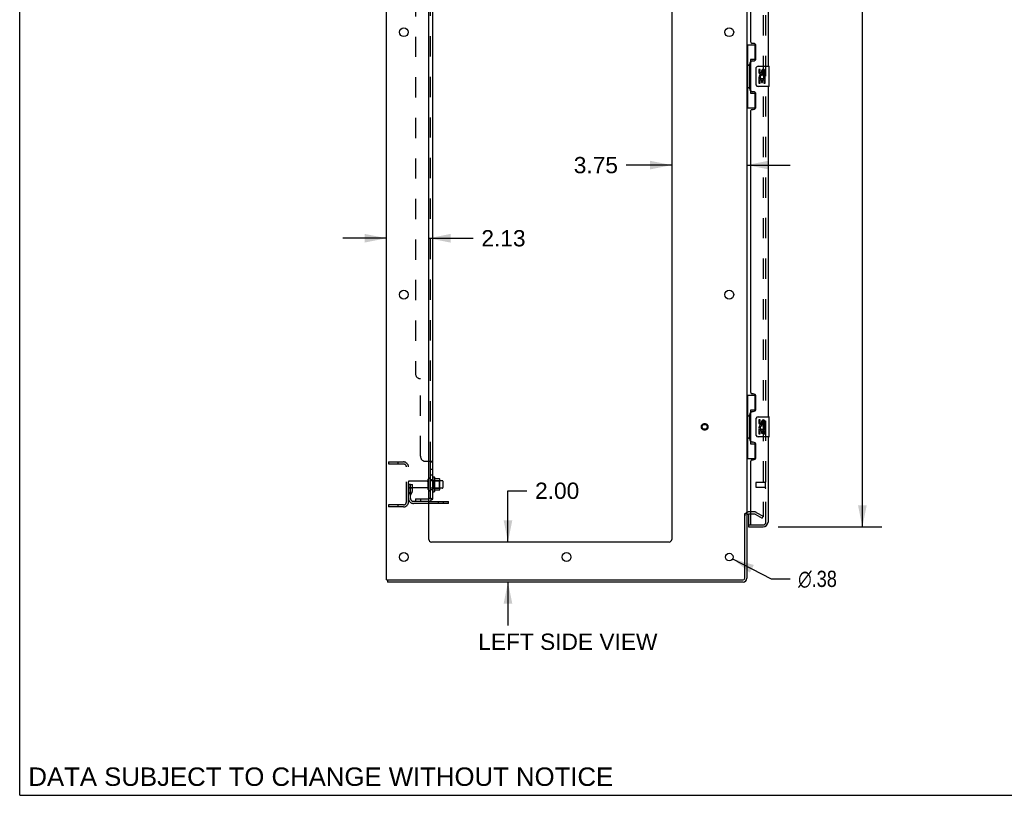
# Model space of a CAD drawing. Header units: inches. Extents: x 0 to 184, y 0 to 119.
# Tile 1 of 101: x 0 to 49, y 0 to 39. Entities that reach past the tile are written whole.
import ezdxf

# ---------------------------------------------------------------- set-up
doc = ezdxf.new("R2010")
doc.units = ezdxf.units.IN
doc.header["$LTSCALE"] = 10.121375
doc.header["$MEASUREMENT"] = 0
doc.linetypes.add('HIDDEN', pattern=[0.2, 0.1, -0.1])
doc.layers.get('0').update_dxf_attribs({"linetype": 'CONTINUOUS'})
for name, color, linetype in [('DEFAULT_2', 8, 'HIDDEN'), ('DIMENSIONS', 7, 'CONTINUOUS'), ('DOOR_ASSEMBLY', 7, 'CONTINUOUS'), ('SUBPANEL', 7, 'CONTINUOUS')]:
    doc.layers.add(name, color=color, linetype=linetype)
doc.styles.get("Standard").update_dxf_attribs({"font": 'arial.ttf'})
doc.styles.add('TEXTSTYLE_1', font='gdt', dxfattribs={"width": 0.8})
doc.dimstyles.new('DIMSTYLE_1', dxfattribs={"dimtxt": 0.811875, "dimasz": 1.0825, "dimexe": 0.09, "dimexo": 0.07, "dimgap": 0.0375, "dimtad": 0, "dimtih": 1, "dimtoh": 1, "dimzin": 4, "dimdsep": 46, "dimtxsty": 'Standard', "dimblk": '_FILLED', "dimblk1": '_FILLED', "dimblk2": '_FILLED', "dimcen": 0.09, "dimadec": 3, "dimazin": 1, "dimtfac": 1, "dimtdec": 3, "dimtofl": 0, "dimtmove": 0, "dimatfit": 3, "dimldrblk": '_FILLED', "dimfxl": 0, "dimtolj": 1, "dimtzin": 4, "dimarcsym": 0})
doc.dimstyles.new('DIMSTYLE_2', dxfattribs={"dimtxt": 0.811875, "dimasz": 1.0825, "dimexe": 0.09, "dimexo": 0.07, "dimgap": 0.09, "dimtad": 0, "dimtih": 1, "dimtoh": 1, "dimzin": 4, "dimdsep": 46, "dimtxsty": 'Standard', "dimblk": '_FILLED', "dimblk1": '_FILLED', "dimblk2": '_FILLED', "dimcen": 0.09, "dimadec": 3, "dimazin": 1, "dimtfac": 1, "dimtdec": 3, "dimtofl": 0, "dimtmove": 0, "dimatfit": 1, "dimldrblk": '_FILLED', "dimfxl": 0, "dimtolj": 1, "dimtzin": 4, "dimarcsym": 0})

# ---------------------------------------------------------------- blocks, each defined once
blk = doc.blocks.new('_FILLED')
at = {"color": 0, "linetype": 'ByBlock'}
blk.add_solid([(0, 0), (-1, 0.2), (-1, -0.2)], dxfattribs=at)
blk = doc.blocks.new('*D9')
at = {"layer": 'DIMENSIONS', "color": 2, "linetype": 'Continuous'}
for p, q in [((37.878, 75.896), (43.053, 75.896)), ((42.078, 75.896), (42.078, 45.744)), ((42.078, 13.396), (42.078, 42.902)), ((37.878, 13.396), (43.053, 13.396))]:
    blk.add_line(p, q, dxfattribs=at)
at = {"layer": 'DIMENSIONS', "color": 2, "linetype": 'Continuous', "xscale": 1.0825, "yscale": 1.0825, "zscale": 1.0825}
for p, rotation in [((42.078, 75.896), 90), ((42.078, 13.396), 270)]:
    blk.add_blockref('_FILLED', p, dxfattribs=dict(at, rotation=rotation))
at = {"layer": 'DIMENSIONS', "color": 2, "linetype": 'Continuous', "insert": (42.078, 45.338), "char_height": 0.8119, "width": 3.39841, "attachment_point": 2, "line_spacing_factor": 0.9}
blk.add_mtext('62.50\\PDOOR', dxfattribs=at)
blk = doc.blocks.new('*D15')
at = {"layer": 'DIMENSIONS', "color": 2, "linetype": 'Continuous'}
for p, q in [((24.382, 12.646), (24.382, 15.206)), ((24.382, 15.206), (25.329, 15.206)), ((24.382, 10.646), (24.382, 8.481))]:
    blk.add_line(p, q, dxfattribs=at)
at = {"layer": 'DIMENSIONS', "color": 2, "linetype": 'Continuous', "xscale": 1.0825, "yscale": 1.0825, "zscale": 1.0825}
for p, rotation in [((24.382, 12.646), 270), ((24.382, 10.646), 90)]:
    blk.add_blockref('_FILLED', p, dxfattribs=dict(at, rotation=rotation))
at = {"layer": 'DIMENSIONS', "color": 2, "linetype": 'Continuous', "insert": (25.735, 15.612), "char_height": 0.8119, "width": 2.20625, "attachment_point": 1, "line_spacing_factor": 0.9}
blk.add_mtext('2.00', dxfattribs=at)
blk = doc.blocks.new('*D16')
at = {"layer": 'DIMENSIONS', "color": 2, "linetype": 'Continuous'}
for p, q in [((18.309, 27.812), (16.144, 27.812)), ((20.434, 27.812), (22.648, 27.812))]:
    blk.add_line(p, q, dxfattribs=at)
at = {"layer": 'DIMENSIONS', "color": 2, "linetype": 'Continuous', "xscale": 1.0825, "yscale": 1.0825, "zscale": 1.0825}
blk.add_blockref('_FILLED', (18.309, 27.812), dxfattribs=at)
at = {"layer": 'DIMENSIONS', "color": 2, "linetype": 'Continuous', "xscale": 1.0825, "yscale": 1.0825, "zscale": 1.0825, "rotation": 180}
blk.add_blockref('_FILLED', (20.434, 27.812), dxfattribs=at)
at = {"layer": 'DIMENSIONS', "color": 2, "linetype": 'Continuous', "insert": (23.054, 28.218), "char_height": 0.8119, "width": 2.20625, "attachment_point": 1, "line_spacing_factor": 0.9}
blk.add_mtext('2.13', dxfattribs=at)
blk = doc.blocks.new('*D17')
at = {"layer": 'DIMENSIONS', "color": 2, "linetype": 'Continuous'}
for p, q in [((32.559, 31.465), (30.281, 31.465)), ((36.309, 31.465), (38.474, 31.465))]:
    blk.add_line(p, q, dxfattribs=at)
at = {"layer": 'DIMENSIONS', "color": 2, "linetype": 'Continuous', "xscale": 1.0825, "yscale": 1.0825, "zscale": 1.0825}
blk.add_blockref('_FILLED', (32.559, 31.465), dxfattribs=at)
at = {"layer": 'DIMENSIONS', "color": 2, "linetype": 'Continuous', "xscale": 1.0825, "yscale": 1.0825, "zscale": 1.0825, "rotation": 180}
blk.add_blockref('_FILLED', (36.309, 31.465), dxfattribs=at)
at = {"layer": 'DIMENSIONS', "color": 2, "linetype": 'Continuous', "insert": (29.875, 31.871), "char_height": 0.8119, "width": 2.20625, "attachment_point": 3, "line_spacing_factor": 0.9}
blk.add_mtext('3.75', dxfattribs=at)
blk = doc.blocks.new('*D23')
at = {"layer": 'DIMENSIONS', "color": 2, "linetype": 'Continuous'}
for p, q in [((35.6, 11.809), (37.52, 10.807)), ((37.52, 10.807), (38.467, 10.807))]:
    blk.add_line(p, q, dxfattribs=at)
at = {"layer": 'DIMENSIONS', "color": 2, "linetype": 'Continuous', "xscale": 1.0825, "yscale": 1.0825, "zscale": 1.0825, "rotation": 152.4363683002}
blk.add_blockref('_FILLED', (35.6, 11.809), dxfattribs=at)
at = {"layer": 'DIMENSIONS', "color": 2, "linetype": 'Continuous', "insert": (38.873, 11.213), "char_height": 0.81188, "width": 2.65796, "attachment_point": 1, "line_spacing_factor": 0.9, "style": 'TEXTSTYLE_1'}
blk.add_mtext('{\\fgdt;n}\\fArial;.38', dxfattribs=at)

msp = doc.modelspace()

# ---------------------------------------------------------------- linework, layer by layer
at = {"color": 7, "linetype": 'Continuous'}
for p, q in [((0, 0), (0, 119.075)), ((20.708, 15.876), (20.708, 15.165)), ((20.964, 15.798), (20.736, 15.798)), ((20.974, 15.265), (20.974, 15.776)), ((20.964, 15.243), (20.736, 15.243)), ((21.108, 15.708), (20.974, 15.708)), ((21.108, 15.333), (20.974, 15.333)), ((21.138, 15.678), (21.138, 15.363)), ((21.413, 14.573), (20.434, 14.573)), ((21.413, 14.573), (21.413, 14.677)), ((36.205, 14.062), (36.309, 14.062)), ((18.361, 10.75), (18.361, 10.646)), ((0, 0), (184.025, 0))]:
    msp.add_line(p, q, dxfattribs=at)
at = {"color": 3, "linetype": 'Continuous'}
for p, q in [((18.309, 10.75), (18.309, 78.542)), ((20.434, 12.771), (20.434, 75.146)), ((32.559, 75.146), (32.559, 12.771)), ((36.309, 75.198), (36.309, 14.094)), ((20.434, 14.677), (21.413, 14.677)), ((36.205, 10.84), (36.205, 14.063)), ((36.309, 14.062), (36.309, 10.835)), ((36.513, 14.042), (36.394, 14.042)), ((32.434, 12.646), (20.559, 12.646)), ((18.309, 10.75), (36.115, 10.75)), ((36.12, 10.646), (18.361, 10.646))]:
    msp.add_line(p, q, dxfattribs=at)
for centre, radius in [((19.184, 38.096), 0.219), ((35.434, 38.096), 0.219), ((19.184, 24.996), 0.219), ((35.434, 24.996), 0.219), ((19.184, 11.896), 0.219), ((27.309, 11.896), 0.219), ((35.434, 11.896), 0.188)]:
    msp.add_circle(centre, radius, dxfattribs=at)
at = {"color": 7, "linetype": 'Continuous'}
for centre, radius, start, end in [((20.458, 15.778), 0.055, 360, 115.9094), ((20.677, 15.855), 0.0384, 34.4497, 180), ((20.108, 15.521), 0.698, 23.9679, 30.6631), ((20.755, 15.808), 0.01, 203.9679, 270), ((20.964, 15.788), 0.01, 5.1938, 90), ((20.833, 15.776), 0.141, 0, 5.2081), ((20.458, 15.263), 0.055, 244.0906, 0), ((20.755, 15.233), 0.01, 90, 156.0321), ((20.964, 15.253), 0.01, 270, 354.8062), ((20.833, 15.265), 0.141, 354.7919, 360), ((21.108, 15.678), 0.03, 360, 90), ((21.108, 15.363), 0.03, 270, 0), ((20.677, 15.186), 0.0384, 180, 325.5503), ((20.108, 15.521), 0.698, 329.3369, 336.0321), ((36.12, 10.835), 0.085, 270, 360)]:
    msp.add_arc(centre, radius, start, end, dxfattribs=at)
at = {"color": 3, "linetype": 'Continuous'}
for centre, radius, start, end in [((36.394, 13.957), 0.085, 90, 180), ((20.559, 12.771), 0.125, 180, 270), ((32.434, 12.771), 0.125, 270, 360), ((36.115, 10.84), 0.09, 270, 360), ((36.12, 10.835), 0.189, 270, 360)]:
    msp.add_arc(centre, radius, start, end, dxfattribs=at)
at = {"layer": 'DEFAULT_2', "color": 8, "linetype": 'HIDDEN'}
for p, q in [((37.122, 75.38), (37.122, 13.911)), ((18.413, 16.646), (19.167, 16.646)), ((18.413, 16.646), (18.413, 16.542)), ((18.413, 16.542), (19.167, 16.542)), ((18.883, 16.646), (18.883, 16.542)), ((19.309, 14.642), (19.309, 16.399)), ((19.413, 14.642), (19.413, 16.399)), ((20.403, 15.263), (20.403, 15.778)), ((20.513, 15.263), (20.513, 15.778)), ((20.638, 15.855), (20.638, 15.186)), ((19.517, 15.521), (19.413, 15.521)), ((20.341, 15.686), (19.443, 15.686)), ((20.341, 15.356), (19.443, 15.356)), ((19.503, 15.18), (19.503, 15.521)), ((19.503, 15.346), (19.607, 15.346)), ((19.517, 15.521), (19.607, 15.521)), ((19.517, 14.819), (19.517, 15.521)), ((19.607, 15.18), (19.607, 15.521)), ((20.974, 15.708), (20.513, 15.708)), ((20.974, 15.333), (20.513, 15.333)), ((20.658, 15.704), (20.638, 15.724)), ((20.658, 15.337), (20.638, 15.317)), ((20.658, 15.704), (20.954, 15.704)), ((20.658, 15.704), (20.658, 15.337)), ((20.658, 15.337), (20.954, 15.337)), ((20.954, 15.704), (20.974, 15.724)), ((20.954, 15.704), (20.954, 15.337)), ((20.954, 15.337), (20.974, 15.317)), ((19.501, 15.174), (19.452, 15.106)), ((19.586, 15.113), (19.537, 15.046)), ((19.167, 14.5), (18.413, 14.5)), ((18.413, 14.5), (18.413, 14.396)), ((19.167, 14.396), (18.413, 14.396)), ((18.883, 14.5), (18.883, 14.396)), ((20.434, 14.677), (19.66, 14.677)), ((20.434, 14.573), (19.66, 14.573)), ((20.91, 14.573), (20.91, 14.677)), ((21.166, 14.573), (21.166, 14.677)), ((36.713, 14.146), (36.394, 14.146)), ((36.713, 14.042), (36.513, 14.042)), ((36.73, 14.037), (37.07, 13.841)), ((36.782, 14.127), (37.122, 13.931)), ((37.07, 13.841), (37.122, 13.931))]:
    msp.add_line(p, q, dxfattribs=at)
for points in [[(37.104, 13.891), (37.104, 13.891), (37.102, 13.891), (37.1, 13.892), (37.098, 13.892), (37.097, 13.893)], [(37.122, 13.911), (37.122, 13.909), (37.121, 13.907), (37.121, 13.905), (37.12, 13.902), (37.119, 13.9), (37.118, 13.899), (37.117, 13.897), (37.115, 13.895), (37.113, 13.894), (37.112, 13.893), (37.11, 13.892), (37.108, 13.892), (37.106, 13.891), (37.104, 13.891)]]:
    msp.add_lwpolyline(points, dxfattribs=at)
for radius in [0.164, 0.124]:
    msp.add_circle((34.205, 18.396), radius, dxfattribs=at)
for centre, radius, start, end in [((19.167, 16.399), 0.246, 0, 90), ((19.167, 16.399), 0.142, 0, 90), ((20.341, 15.748), 0.0625, 270, 360), ((20.458, 15.778), 0.055, 115.9094, 180), ((19.443, 15.656), 0.03, 90, 180), ((19.443, 15.386), 0.03, 180, 270), ((20.341, 15.293), 0.0625, 0, 90), ((20.458, 15.263), 0.055, 180, 244.0906), ((19.621, 14.985), 0.208, 144.2461, 180), ((19.66, 14.819), 0.246, 180, 270), ((19.493, 15.18), 0.01, 324.2461, 360), ((19.621, 14.985), 0.104, 144.2461, 180), ((19.66, 14.819), 0.142, 180, 270), ((19.493, 15.18), 0.114, 324.2461, 360), ((19.167, 14.642), 0.246, 270, 360), ((19.167, 14.642), 0.142, 270, 360), ((36.394, 13.957), 0.189, 90, 180), ((36.713, 14.009), 0.137, 60, 90), ((36.713, 14.009), 0.033, 60, 90)]:
    msp.add_arc(centre, radius, start, end, dxfattribs=at)
at = {"layer": 'DOOR_ASSEMBLY', "color": 8, "linetype": 'HIDDEN'}
for p, q in [((37.263, 13.642), (37.263, 75.649)), ((36.763, 15.614), (36.763, 15.386)), ((37.22, 15.624), (36.773, 15.624)), ((37.22, 15.376), (36.773, 15.376)), ((37.22, 15.642), (37.22, 15.358)), ((36.533, 13.5), (37.121, 13.5))]:
    msp.add_line(p, q, dxfattribs=at)
at = {"layer": 'DOOR_ASSEMBLY', "color": 3, "linetype": 'Continuous'}
for p, q in [((37.367, 52.896), (37.367, 36.396)), ((36.513, 37.603), (36.513, 51.688)), ((36.633, 37.543), (36.573, 37.543)), ((36.763, 36.793), (36.763, 37.413)), ((36.513, 35.188), (36.513, 36.603)), ((36.573, 36.663), (36.633, 36.663)), ((36.633, 35.128), (36.573, 35.128)), ((36.763, 34.378), (36.763, 34.998)), ((37.367, 35.396), (37.367, 18.896)), ((36.513, 20.103), (36.513, 34.188)), ((36.573, 34.248), (36.633, 34.248)), ((36.633, 20.043), (36.573, 20.043)), ((36.763, 19.293), (36.763, 19.913)), ((36.513, 17.688), (36.513, 19.103)), ((36.573, 19.163), (36.633, 19.163)), ((37.367, 17.896), (37.367, 13.642)), ((36.633, 17.628), (36.573, 17.628)), ((36.763, 16.878), (36.763, 17.498)), ((36.573, 16.748), (36.633, 16.748)), ((36.513, 13.52), (36.513, 16.688)), ((36.388, 13.396), (37.121, 13.396))]:
    msp.add_line(p, q, dxfattribs=at)
at = {"layer": 'DOOR_ASSEMBLY', "color": 7, "linetype": 'Continuous'}
for p, q in [((36.309, 37.471), (36.75, 37.471)), ((36.348, 37.471), (36.348, 36.446)), ((36.713, 37.471), (36.713, 36.691)), ((36.327, 36.446), (36.449, 36.446)), ((36.327, 36.446), (36.327, 35.346)), ((36.449, 36.476), (36.449, 36.496)), ((36.449, 35.346), (36.449, 36.446)), ((36.713, 36.736), (36.486, 36.736)), ((36.486, 36.736), (36.486, 35.056)), ((36.872, 36.396), (37.412, 36.396)), ((36.772, 35.496), (36.772, 36.296)), ((36.973, 36.241), (36.91, 36.241)), ((36.91, 36.241), (36.91, 36.105)), ((36.973, 36.105), (36.973, 36.241)), ((37.038, 36.168), (37.038, 36.099)), ((37.098, 36.105), (37.098, 36.147)), ((37.161, 36.147), (37.161, 36.011)), ((37.161, 36.011), (37.224, 36.011)), ((37.224, 36.011), (37.224, 36.147)), ((37.427, 35.411), (37.427, 36.381)), ((36.928, 35.78), (36.91, 35.78)), ((36.91, 35.78), (36.91, 35.55)), ((36.91, 35.55), (36.973, 35.55)), ((36.962, 35.78), (36.99, 35.799)), ((36.962, 35.78), (37.224, 35.78)), ((36.973, 35.717), (37.038, 35.717)), ((36.973, 35.55), (36.973, 35.717)), ((37.038, 35.717), (37.038, 35.581)), ((37.038, 35.581), (37.098, 35.581)), ((37.098, 35.717), (37.161, 35.717)), ((37.098, 35.581), (37.098, 35.717)), ((37.154, 35.816), (37.211, 35.791)), ((37.161, 35.717), (37.161, 35.55)), ((37.161, 35.55), (37.224, 35.55)), ((37.224, 35.55), (37.224, 35.78)), ((36.327, 35.346), (36.449, 35.346)), ((36.348, 35.346), (36.348, 34.321)), ((36.449, 35.295), (36.449, 35.315)), ((36.486, 35.056), (36.713, 35.056)), ((36.713, 35.101), (36.713, 34.321)), ((37.412, 35.396), (36.872, 35.396)), ((36.309, 34.321), (36.75, 34.321)), ((36.309, 19.971), (36.75, 19.971)), ((36.348, 19.971), (36.348, 18.946)), ((36.713, 19.971), (36.713, 19.191)), ((36.713, 19.236), (36.486, 19.236)), ((36.486, 19.236), (36.486, 17.556)), ((36.327, 18.946), (36.449, 18.946)), ((36.327, 18.946), (36.327, 17.846)), ((36.449, 18.976), (36.449, 18.996)), ((36.449, 17.846), (36.449, 18.946)), ((36.772, 17.996), (36.772, 18.796)), ((36.872, 18.896), (37.412, 18.896)), ((36.973, 18.741), (36.91, 18.741)), ((36.91, 18.741), (36.91, 18.605)), ((36.973, 18.605), (36.973, 18.741)), ((37.427, 17.911), (37.427, 18.881)), ((36.928, 18.28), (36.91, 18.28)), ((36.91, 18.28), (36.91, 18.05)), ((36.962, 18.28), (36.99, 18.299)), ((36.962, 18.28), (37.224, 18.28)), ((36.973, 18.217), (37.038, 18.217)), ((36.973, 18.05), (36.973, 18.217)), ((37.038, 18.668), (37.038, 18.599)), ((37.038, 18.217), (37.038, 18.081)), ((37.098, 18.605), (37.098, 18.647)), ((37.098, 18.217), (37.161, 18.217)), ((37.098, 18.081), (37.098, 18.217)), ((37.154, 18.316), (37.211, 18.291)), ((37.161, 18.647), (37.161, 18.511)), ((37.161, 18.511), (37.224, 18.511)), ((37.161, 18.217), (37.161, 18.05)), ((37.224, 18.511), (37.224, 18.647)), ((37.224, 18.05), (37.224, 18.28)), ((36.327, 17.846), (36.449, 17.846)), ((36.348, 17.846), (36.348, 16.821)), ((36.449, 17.795), (36.449, 17.815)), ((37.412, 17.896), (36.872, 17.896)), ((36.91, 18.05), (36.973, 18.05)), ((37.038, 18.081), (37.098, 18.081)), ((37.161, 18.05), (37.224, 18.05)), ((36.486, 17.556), (36.713, 17.556)), ((36.713, 17.601), (36.713, 16.821)), ((36.309, 16.821), (36.75, 16.821)), ((36.388, 14.042), (36.388, 13.52)), ((36.388, 13.5), (36.522, 13.5)), ((36.388, 13.5), (36.388, 13.396))]:
    msp.add_line(p, q, dxfattribs=at)
for points in [[(36.486, 36.712), (36.486, 36.709), (36.487, 36.705), (36.488, 36.701), (36.489, 36.697), (36.491, 36.692), (36.493, 36.687), (36.495, 36.681), (36.498, 36.675), (36.502, 36.669), (36.505, 36.662), (36.51, 36.654), (36.515, 36.647), (36.52, 36.638), (36.522, 36.635)], [(36.772, 36.296), (36.772, 36.302), (36.773, 36.308), (36.774, 36.314), (36.775, 36.32), (36.777, 36.326), (36.779, 36.332)], [(36.779, 35.459), (36.777, 35.465), (36.775, 35.471), (36.774, 35.477), (36.773, 35.483), (36.772, 35.489), (36.772, 35.496)], [(36.522, 35.157), (36.52, 35.153), (36.515, 35.145), (36.51, 35.137), (36.505, 35.129), (36.502, 35.123), (36.498, 35.116), (36.495, 35.11), (36.493, 35.105), (36.491, 35.099), (36.489, 35.095), (36.488, 35.09), (36.487, 35.086), (36.486, 35.083), (36.486, 35.079)], [(36.486, 19.212), (36.486, 19.209), (36.487, 19.205), (36.488, 19.201), (36.489, 19.197), (36.491, 19.192), (36.493, 19.187), (36.495, 19.181), (36.498, 19.175), (36.502, 19.169), (36.505, 19.162), (36.51, 19.154), (36.515, 19.147), (36.52, 19.138), (36.522, 19.135)], [(36.772, 18.796), (36.772, 18.802), (36.773, 18.808), (36.774, 18.814), (36.775, 18.82), (36.777, 18.826), (36.779, 18.832)], [(36.779, 17.959), (36.777, 17.965), (36.775, 17.971), (36.774, 17.977), (36.773, 17.983), (36.772, 17.989), (36.772, 17.996)], [(36.522, 17.657), (36.52, 17.653), (36.515, 17.645), (36.51, 17.637), (36.505, 17.629), (36.502, 17.623), (36.498, 17.616), (36.495, 17.61), (36.493, 17.605), (36.491, 17.599), (36.489, 17.595), (36.488, 17.59), (36.487, 17.586), (36.486, 17.583), (36.486, 17.579)]]:
    msp.add_lwpolyline(points, dxfattribs=at)
at = {"layer": 'DOOR_ASSEMBLY', "color": 3, "linetype": 'Continuous'}
for centre, radius, start, end in [((36.573, 37.603), 0.06, 180, 270), ((36.633, 37.413), 0.13, 0, 90), ((36.573, 36.603), 0.06, 90, 180), ((36.633, 36.793), 0.13, 270, 360), ((36.573, 35.188), 0.06, 180, 270), ((36.633, 34.998), 0.13, 0, 90), ((36.573, 34.188), 0.06, 90, 180), ((36.633, 34.378), 0.13, 270, 360), ((36.573, 20.103), 0.06, 180, 270), ((36.633, 19.913), 0.13, 0, 90), ((36.633, 19.293), 0.13, 270, 360), ((36.573, 19.103), 0.06, 90, 180), ((36.573, 17.688), 0.06, 180, 270), ((36.633, 17.498), 0.13, 0, 90), ((36.573, 16.688), 0.06, 90, 180), ((36.633, 16.878), 0.13, 270, 360), ((36.533, 13.52), 0.02, 180, 270), ((37.121, 13.642), 0.246, 270, 360)]:
    msp.add_arc(centre, radius, start, end, dxfattribs=at)
at = {"layer": 'DOOR_ASSEMBLY', "color": 7, "linetype": 'Continuous'}
for centre, radius, start, end in [((36.872, 36.296), 0.1, 90, 158.8004), ((37.412, 36.381), 0.015, 0, 90), ((37.004, 36.105), 0.0943, 180, 360), ((37.064, 35.853), 0.154, 161.4199, 206.1963), ((37.067, 35.854), 0.157, 336.5966, 161.8791), ((37.004, 36.105), 0.0314, 180, 261.2295), ((37.067, 35.854), 0.0943, 336.5966, 215.1122), ((37.003, 36.11), 0.0362, 263.4285, 341.7628), ((37.13, 36.147), 0.0943, 68.6999, 167.4338), ((37.13, 36.147), 0.0314, 0, 180.0485), ((37.13, 36.147), 0.0943, 0, 68.6704), ((36.872, 35.496), 0.1, 201.205, 270), ((37.067, 35.854), 0.157, 205.737, 207.8532), ((37.412, 35.411), 0.015, 270, 360), ((36.872, 18.796), 0.1, 90, 158.8004), ((37.13, 18.647), 0.0943, 68.6999, 167.4338), ((37.13, 18.647), 0.0943, 0, 68.6704), ((37.412, 18.881), 0.015, 0, 90), ((37.004, 18.605), 0.0943, 180, 360), ((37.064, 18.353), 0.154, 161.4199, 206.1963), ((37.067, 18.354), 0.157, 336.5966, 161.8791), ((37.067, 18.354), 0.157, 205.737, 207.8532), ((37.004, 18.605), 0.0314, 180, 261.2295), ((37.067, 18.354), 0.0943, 336.5966, 215.1122), ((37.003, 18.61), 0.0362, 263.4285, 341.7628), ((37.13, 18.647), 0.0314, 0, 180.0485), ((36.872, 17.996), 0.1, 201.205, 270), ((37.412, 17.911), 0.015, 270, 360), ((36.408, 13.52), 0.02, 180, 250.7143), ((37.203, 13.786), 0.26, 267.3882, 270)]:
    msp.add_arc(centre, radius, start, end, dxfattribs=at)
at = {"layer": 'DOOR_ASSEMBLY', "color": 8, "linetype": 'HIDDEN'}
for centre, radius, start, end in [((36.773, 15.614), 0.01, 90, 180), ((36.773, 15.386), 0.01, 180, 270), ((37.242, 15.642), 0.0215, 0, 180), ((37.242, 15.358), 0.0215, 180, 360), ((37.121, 13.642), 0.142, 270, 360)]:
    msp.add_arc(centre, radius, start, end, dxfattribs=at)
at = {"layer": 'DOOR_ASSEMBLY', "color": 7, "linetype": 'Continuous'}
for centre, start_param, end_param in [((36.553, 36.486), 0.699287, 1.51401), ((36.553, 36.486), -4.655602, -3.84088), ((36.553, 35.305), 0.699287, 1.51401), ((36.553, 35.305), -4.655602, -3.84088), ((36.553, 18.986), 0.699287, 1.51401), ((36.553, 18.986), -4.655602, -3.84088), ((36.553, 17.805), 0.699287, 1.51401), ((36.553, 17.805), -4.655602, -3.84088)]:
    msp.add_ellipse(centre, major_axis=(0, 0.18), ratio=0.579493, start_param=start_param, end_param=end_param, dxfattribs=at)
at = {"layer": 'SUBPANEL', "color": 3, "linetype": 'Continuous'}
for p, q in [((20.638, 14.802), (20.638, 74.489)), ((20.434, 16.677), (20.584, 16.677))]:
    msp.add_line(p, q, dxfattribs=at)
at = {"layer": 'SUBPANEL', "color": 8, "linetype": 'HIDDEN'}
for p, q in [((20.513, 16.642), (20.513, 72.65)), ((19.763, 68.239), (19.763, 21.052)), ((20.013, 16.927), (20.013, 20.802)), ((20.263, 16.677), (20.434, 16.677)), ((20.487, 16.673), (20.487, 16.672)), ((20.51, 16.649), (20.511, 16.647)), ((20.513, 16.643), (20.513, 16.642)), ((20.513, 16.28), (20.638, 16.28)), ((20.513, 15.999), (20.638, 15.999)), ((20.513, 15.771), (20.638, 15.771)), ((20.513, 15.271), (20.638, 15.271)), ((19.763, 14.802), (20.401, 14.802)), ((19.763, 14.802), (19.763, 14.677)), ((20.013, 14.802), (20.013, 14.677)), ((20.537, 14.802), (20.488, 14.843)), ((20.513, 14.822), (20.513, 14.822)), ((20.547, 14.808), (20.546, 14.808)), ((20.549, 14.807), (20.547, 14.808)), ((20.551, 14.807), (20.549, 14.807)), ((20.552, 14.806), (20.551, 14.807)), ((20.554, 14.806), (20.552, 14.806)), ((20.555, 14.805), (20.554, 14.806)), ((20.557, 14.805), (20.555, 14.805)), ((20.558, 14.805), (20.557, 14.805)), ((20.401, 14.677), (19.763, 14.677))]:
    msp.add_line(p, q, dxfattribs=at)
at = {"layer": 'SUBPANEL', "color": 7, "linetype": 'Continuous'}
for p, q in [((20.513, 16.642), (20.638, 16.642)), ((20.513, 14.802), (20.513, 16.642)), ((20.513, 14.802), (20.638, 14.802)), ((20.584, 14.763), (20.537, 14.802))]:
    msp.add_line(p, q, dxfattribs=at)
at = {"layer": 'SUBPANEL', "color": 8, "linetype": 'HIDDEN'}
for points in [[(20.488, 16.677), (20.487, 16.675), (20.487, 16.673)], [(20.487, 16.67), (20.488, 16.669), (20.489, 16.667), (20.489, 16.666), (20.491, 16.664), (20.492, 16.663)], [(20.493, 16.661), (20.495, 16.66), (20.497, 16.658)], [(20.504, 16.653), (20.506, 16.652), (20.508, 16.65)], [(20.512, 16.646), (20.513, 16.644), (20.513, 16.643)], [(20.584, 16.677), (20.586, 16.675), (20.589, 16.674), (20.591, 16.672), (20.594, 16.671)], [(20.625, 16.657), (20.628, 16.655), (20.631, 16.653), (20.633, 16.651), (20.635, 16.65), (20.636, 16.648)], [(20.637, 16.646), (20.638, 16.644), (20.638, 16.643), (20.638, 16.642)], [(20.546, 14.808), (20.544, 14.809), (20.543, 14.809), (20.542, 14.809), (20.541, 14.81), (20.541, 14.81), (20.54, 14.81), (20.539, 14.811), (20.538, 14.811), (20.537, 14.811), (20.536, 14.812), (20.535, 14.812), (20.534, 14.813), (20.533, 14.813), (20.532, 14.813), (20.531, 14.814), (20.53, 14.814), (20.529, 14.815), (20.528, 14.815), (20.527, 14.815), (20.526, 14.816), (20.526, 14.816), (20.525, 14.817), (20.524, 14.817), (20.523, 14.817), (20.522, 14.818), (20.522, 14.818), (20.521, 14.818), (20.52, 14.819), (20.519, 14.819), (20.519, 14.82), (20.518, 14.82), (20.517, 14.82), (20.516, 14.821), (20.516, 14.821), (20.515, 14.821), (20.514, 14.822), (20.514, 14.822), (20.513, 14.822), (20.513, 14.823), (20.512, 14.823), (20.511, 14.823), (20.511, 14.824), (20.51, 14.824), (20.51, 14.824), (20.51, 14.825), (20.509, 14.825), (20.509, 14.825)], [(20.509, 14.825), (20.509, 14.825), (20.509, 14.825), (20.509, 14.825), (20.509, 14.825), (20.51, 14.825), (20.51, 14.824), (20.51, 14.824), (20.51, 14.824), (20.511, 14.824), (20.511, 14.823), (20.512, 14.823), (20.512, 14.823), (20.513, 14.822)], [(20.511, 14.81), (20.512, 14.807), (20.513, 14.805), (20.513, 14.804), (20.513, 14.802)], [(20.573, 14.802), (20.573, 14.802), (20.573, 14.802), (20.573, 14.802), (20.572, 14.802), (20.572, 14.802), (20.572, 14.802), (20.571, 14.802), (20.571, 14.802), (20.57, 14.802), (20.57, 14.802), (20.569, 14.802), (20.569, 14.802), (20.568, 14.803), (20.567, 14.803), (20.567, 14.803), (20.566, 14.803), (20.565, 14.803), (20.565, 14.803), (20.564, 14.803), (20.564, 14.803), (20.563, 14.804), (20.562, 14.804), (20.562, 14.804), (20.561, 14.804), (20.56, 14.804), (20.559, 14.804), (20.559, 14.805), (20.558, 14.805)], [(20.57, 14.802), (20.57, 14.802), (20.571, 14.802), (20.571, 14.802), (20.572, 14.802), (20.572, 14.802), (20.572, 14.802), (20.573, 14.802), (20.573, 14.802), (20.573, 14.802)]]:
    msp.add_lwpolyline(points, dxfattribs=at)
at = {"layer": 'SUBPANEL', "color": 7, "linetype": 'Continuous'}
for points in [[(20.488, 16.677), (20.487, 16.675), (20.487, 16.673), (20.487, 16.672), (20.487, 16.67), (20.488, 16.669), (20.489, 16.667), (20.489, 16.666), (20.491, 16.664), (20.492, 16.663), (20.493, 16.661), (20.495, 16.66), (20.497, 16.658), (20.499, 16.657), (20.501, 16.656), (20.503, 16.654), (20.504, 16.653), (20.506, 16.652), (20.508, 16.65), (20.51, 16.649), (20.511, 16.647), (20.512, 16.646), (20.513, 16.644), (20.513, 16.643), (20.513, 16.642)], [(20.488, 14.843), (20.487, 14.842), (20.487, 14.841), (20.487, 14.84), (20.487, 14.84), (20.488, 14.838), (20.489, 14.837), (20.489, 14.836), (20.491, 14.834), (20.492, 14.833), (20.493, 14.831), (20.495, 14.829), (20.499, 14.825)], [(20.499, 14.825), (20.501, 14.823), (20.503, 14.821), (20.504, 14.819), (20.506, 14.817)], [(20.506, 14.817), (20.508, 14.814), (20.51, 14.812), (20.511, 14.81)]]:
    msp.add_lwpolyline(points, dxfattribs=at)
at = {"layer": 'SUBPANEL', "color": 3, "linetype": 'Continuous'}
for points in [[(20.584, 16.677), (20.586, 16.675), (20.589, 16.674), (20.591, 16.672), (20.594, 16.671), (20.598, 16.669), (20.601, 16.667), (20.605, 16.666)], [(20.605, 16.666), (20.612, 16.663), (20.616, 16.661), (20.619, 16.66), (20.622, 16.658), (20.625, 16.657), (20.628, 16.655), (20.631, 16.653), (20.633, 16.651), (20.635, 16.65), (20.636, 16.648), (20.637, 16.646), (20.638, 16.644), (20.638, 16.643), (20.638, 16.642)], [(20.584, 14.763), (20.586, 14.766), (20.589, 14.768), (20.591, 14.77), (20.594, 14.772), (20.598, 14.773), (20.601, 14.775), (20.605, 14.777), (20.608, 14.779), (20.616, 14.782)], [(20.616, 14.782), (20.619, 14.783), (20.622, 14.785), (20.625, 14.786), (20.628, 14.788), (20.631, 14.79), (20.633, 14.792), (20.635, 14.793), (20.636, 14.795), (20.637, 14.797), (20.638, 14.799), (20.638, 14.8), (20.638, 14.802)]]:
    msp.add_lwpolyline(points, dxfattribs=at)
at = {"layer": 'SUBPANEL', "color": 8, "linetype": 'HIDDEN'}
for centre, radius, start, end in [((20.013, 21.052), 0.25, 180, 270), ((20.263, 16.927), 0.25, 180, 270), ((20.401, 14.914), 0.112, 270, 287.1436), ((20.401, 14.914), 0.237, 320.5658, 360), ((20.401, 14.914), 0.237, 270, 278.0058)]:
    msp.add_arc(centre, radius, start, end, dxfattribs=at)
at = {"layer": 'SUBPANEL', "color": 7, "linetype": 'Continuous'}
msp.add_arc((20.401, 14.914), 0.112, 287.1436, 360, dxfattribs=at)
at = {"layer": 'SUBPANEL', "color": 3, "linetype": 'Continuous'}
msp.add_arc((20.401, 14.914), 0.237, 278.0058, 320.5658, dxfattribs=at)

# ---------------------------------------------------------------- texts
at = {"layer": 'DIMENSIONS', "color": 2, "linetype": 'Continuous', "attachment_point": 2, "line_spacing_factor": 0.9}
for s, insert, char_height, width in [('LEFT SIDE VIEW', (27.372, 8.073), 0.81188, 8.92761), ('DATA SUBJECT TO CHANGE WITHOUT NOTICE', (15.036, 1.39), 0.92012, 29.14983)]:
    msp.add_mtext(s, dxfattribs=dict(at, insert=insert, char_height=char_height, width=width))

# ---------------------------------------------------------------- dimensions: what is measured, and where the dimension line sits
at = {"layer": 'DIMENSIONS', "color": 2, "linetype": 'Continuous'}
dim = msp.add_linear_dim(base=(42.078, 13.396), p1=(37.808, 75.896), p2=(37.808, 13.396), angle=270, text='<>\\PDOOR', dimstyle='DIMSTYLE_1', dxfattribs=at)
dim.commit()
dim.dimension.update_dxf_attribs({"geometry": '*D9', "text_midpoint": (42.078, 44.323), "dimtype": 160})
for base, p1, p2, picture, middle in [((36.309, 31.465), (32.559, 12.771), (36.309, 14.094), '*D17', (28.774, 31.46)), ((20.434148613, 27.811842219), (18.309148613, 10.74963383), (20.434148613, 12.77063383), '*D16', (24.147392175, 27.807314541))]:
    dim = msp.add_linear_dim(base=base, p1=p1, p2=p2, dimstyle='DIMSTYLE_1', dxfattribs=at)
    dim.commit()
    dim.dimension.update_dxf_attribs({"geometry": picture, "text_midpoint": middle, "dimtype": 160})
dim = msp.add_linear_dim(base=(24.382, 12.646), p1=(18.421, 10.646), p2=(20.559, 12.646), angle=90, dimstyle='DIMSTYLE_1', dxfattribs=at)
dim.commit()
dim.dimension.update_dxf_attribs({"geometry": '*D15', "text_midpoint": (26.828, 15.202), "dimtype": 160})
dim = msp.add_diameter_dim_2p(p1=(35.6004, 11.8089), p2=(35.2679, 11.9824), text='%%c<>', dimstyle='DIMSTYLE_2', override={"dimpost": '<>'}, dxfattribs=at)
dim.commit()
dim.dimension.update_dxf_attribs({"geometry": '*D23', "text_midpoint": (40.2019, 10.807), "dimtype": 163})

doc.saveas('drawing.dxf')
